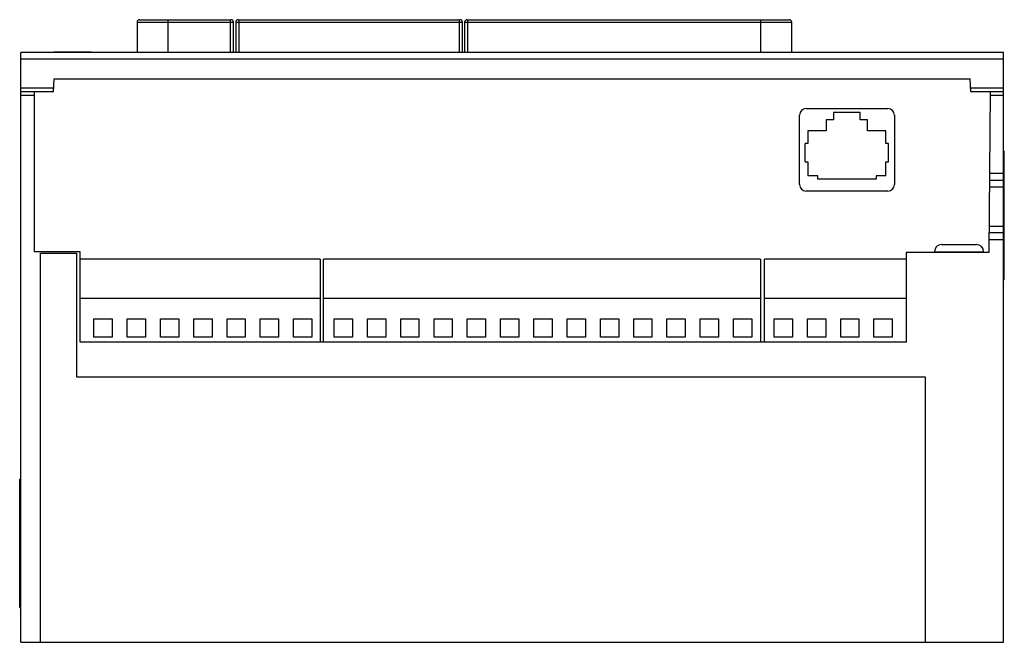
# Model space of a CAD drawing. Header units: millimetres. Extents: x 21 to 171, y 86 to 181.
import ezdxf

# ---------------------------------------------------------------- set-up
doc = ezdxf.new("R2010")
doc.units = ezdxf.units.MM
doc.header["$LTSCALE"] = 17.435926
doc.layers.get('0').update_dxf_attribs({"linetype": 'CONTINUOUS'})

msp = doc.modelspace()

# ---------------------------------------------------------------- linework, layer by layer
at = {"color": 7, "linetype": 'Continuous'}
for p, q in [((38.65, 180.35), (38.65, 175.75)), ((38.65, 180.35), (53.37, 180.35)), ((39.05, 180.75), (52.97, 180.75)), ((43.41, 175.75), (43.41, 180.75)), ((52.87, 180.75), (52.87, 175.75)), ((53.37, 175.75), (53.37, 180.35)), ((53.71, 180.35), (53.71, 175.75)), ((53.71, 180.35), (88.32, 180.35)), ((54.11, 180.75), (87.92, 180.75)), ((54.21, 175.75), (54.21, 180.75)), ((87.82, 180.75), (87.82, 175.75)), ((88.32, 175.75), (88.32, 180.35)), ((88.65, 180.35), (88.65, 175.75)), ((88.65, 180.35), (138.57, 180.35)), ((89.05, 180.75), (138.17, 180.75)), ((89.15, 175.75), (89.15, 180.75)), ((133.81, 180.75), (133.81, 175.75)), ((138.57, 175.75), (138.57, 180.35)), ((25.93, 175.85), (25.93, 175.75)), ((25.93, 175.85), (25.97, 175.85)), ((25.97, 175.85), (25.97, 175.75)), ((25.97, 175.85), (27.86, 175.85)), ((26.54, 175.75), (26.54, 175.85)), ((26.59, 175.85), (26.59, 175.75)), ((26.87, 175.75), (26.87, 175.85)), ((27.46, 175.85), (27.46, 175.75)), ((27.86, 175.85), (27.86, 175.75)), ((27.95, 175.85), (29.76, 175.85)), ((28.14, 175.85), (28.14, 175.75)), ((28.2, 175.85), (28.2, 175.75)), ((28.5, 175.85), (28.5, 175.75)), ((29.16, 175.85), (29.16, 175.75)), ((29.47, 175.85), (29.47, 175.75)), ((29.74, 175.85), (29.74, 175.75)), ((29.76, 175.85), (29.76, 175.75)), ((29.76, 175.85), (31.65, 175.85)), ((30.31, 175.75), (30.31, 175.85)), ((30.81, 175.85), (30.81, 175.75)), ((31, 175.85), (31, 175.75)), ((31.56, 175.75), (31.56, 175.85)), ((31.59, 175.75), (31.59, 175.85)), ((31.59, 175.75), (31.59, 175.85)), ((31.65, 175.85), (31.65, 175.75)), ((20.91, 85.75), (20.91, 175.75)), ((170.91, 175.75), (20.91, 175.75)), ((20.91, 174.8), (170.91, 174.8)), ((170.91, 85.75), (170.91, 175.75)), ((25.91, 169.75), (26.02, 171.75)), ((26.02, 171.75), (165.81, 171.75)), ((165.91, 169.75), (165.81, 171.75)), ((25.94, 170.28), (20.91, 170.28)), ((170.91, 170.28), (165.88, 170.28)), ((25.91, 169.75), (20.91, 169.75)), ((20.91, 169.25), (23.01, 169.25)), ((23.01, 145.35), (23.01, 169.75)), ((170.91, 169.75), (165.91, 169.75)), ((168.72, 145.25), (168.91, 169.75)), ((168.91, 169.25), (170.91, 169.25)), ((140.77, 167.19), (153.25, 167.19)), ((139.77, 155.61), (139.77, 166.19)), ((144.95, 165.45), (143.83, 165.45)), ((143.83, 165.45), (143.83, 163.78)), ((149.02, 166.6), (144.95, 166.6)), ((144.95, 166.6), (144.95, 165.45)), ((149.02, 165.45), (149.02, 166.6)), ((150.13, 165.45), (149.02, 165.45)), ((150.13, 163.78), (150.13, 165.45)), ((154.25, 166.19), (154.25, 155.61)), ((143.83, 163.78), (141.03, 163.78)), ((141.03, 163.78), (141.03, 161.85)), ((152.94, 163.78), (150.13, 163.78)), ((152.94, 161.85), (152.94, 163.78)), ((141.03, 161.85), (140.63, 161.85)), ((140.63, 159.05), (140.63, 161.85)), ((153.33, 161.85), (152.94, 161.85)), ((153.33, 159.05), (153.33, 161.85)), ((171.01, 160.7), (170.91, 160.7)), ((171.01, 141.1), (171.01, 160.7)), ((140.63, 159.05), (141.03, 159.05)), ((141.03, 159.05), (141.03, 156.95)), ((152.94, 159.05), (153.33, 159.05)), ((152.94, 156.95), (152.94, 159.05)), ((170.91, 158.2), (171.01, 158.2)), ((142.54, 156.95), (141.03, 156.95)), ((142.54, 156.4), (142.54, 156.95)), ((151.43, 156.4), (142.54, 156.4)), ((152.94, 156.95), (151.43, 156.95)), ((151.43, 156.95), (151.43, 156.4)), ((170.91, 157.26), (168.81, 157.26)), ((168.8, 155.26), (170.91, 155.26)), ((168.81, 156.26), (170.91, 156.26)), ((153.25, 154.61), (140.77, 154.61)), ((170.91, 149.21), (168.75, 149.21)), ((170.91, 148.21), (168.74, 148.21)), ((161.46, 146.45), (166.76, 146.45)), ((168.73, 147.23), (170.91, 147.23)), ((29.97, 145.35), (23.01, 145.35)), ((23.91, 85.75), (23.91, 145.15)), ((23.91, 145.15), (29.41, 145.15)), ((29.41, 145.15), (29.41, 126.25)), ((29.97, 131.53), (29.97, 145.35)), ((168.72, 145.25), (156.01, 145.25)), ((156.01, 145.25), (156.01, 131.53)), ((160.36, 145.35), (167.86, 145.35)), ((160.36, 145.35), (160.36, 145.25)), ((167.86, 145.35), (167.86, 145.25)), ((66.62, 144.23), (29.97, 144.23)), ((66.62, 144.23), (66.62, 131.53)), ((67.11, 131.53), (67.11, 144.23)), ((133.78, 144.23), (67.11, 144.23)), ((133.78, 144.23), (133.78, 131.53)), ((156.01, 144.23), (134.41, 144.23)), ((134.41, 131.53), (134.41, 144.23)), ((171.01, 143.6), (170.91, 143.6)), ((170.91, 141.1), (171.01, 141.1)), ((66.62, 138.23), (29.97, 138.23)), ((133.78, 138.23), (67.11, 138.23)), ((156.01, 138.23), (134.41, 138.23)), ((32.06, 132.29), (32.06, 135.09)), ((32.06, 135.09), (34.85, 135.09)), ((34.85, 135.09), (34.85, 132.29)), ((37.14, 132.29), (37.14, 135.09)), ((37.14, 135.09), (39.93, 135.09)), ((39.93, 135.09), (39.93, 132.29)), ((42.22, 132.29), (42.22, 135.09)), ((42.22, 135.09), (45.01, 135.09)), ((45.01, 135.09), (45.01, 132.29)), ((47.3, 132.29), (47.3, 135.09)), ((47.3, 135.09), (50.09, 135.09)), ((50.09, 135.09), (50.09, 132.29)), ((52.38, 132.29), (52.38, 135.09)), ((52.38, 135.09), (55.17, 135.09)), ((55.17, 135.09), (55.17, 132.29)), ((57.46, 132.29), (57.46, 135.09)), ((57.46, 135.09), (60.25, 135.09)), ((60.25, 135.09), (60.25, 132.29)), ((62.54, 132.29), (62.54, 135.09)), ((62.54, 135.09), (65.33, 135.09)), ((65.33, 135.09), (65.33, 132.29)), ((68.73, 132.29), (68.73, 135.09)), ((68.73, 135.09), (71.52, 135.09)), ((71.52, 135.09), (71.52, 132.29)), ((73.81, 132.29), (73.81, 135.09)), ((73.81, 135.09), (76.6, 135.09)), ((76.6, 135.09), (76.6, 132.29)), ((78.89, 132.29), (78.89, 135.09)), ((78.89, 135.09), (81.68, 135.09)), ((81.68, 135.09), (81.68, 132.29)), ((83.97, 132.29), (83.97, 135.09)), ((83.97, 135.09), (86.76, 135.09)), ((86.76, 135.09), (86.76, 132.29)), ((89.05, 132.29), (89.05, 135.09)), ((89.05, 135.09), (91.84, 135.09)), ((91.84, 135.09), (91.84, 132.29)), ((94.13, 132.29), (94.13, 135.09)), ((94.13, 135.09), (96.92, 135.09)), ((96.92, 135.09), (96.92, 132.29)), ((99.21, 132.29), (99.21, 135.09)), ((99.21, 135.09), (102, 135.09)), ((102, 135.09), (102, 132.29)), ((104.29, 135.09), (107.08, 135.09)), ((104.29, 132.29), (104.29, 135.09)), ((107.08, 135.09), (107.08, 132.29)), ((109.37, 135.09), (112.16, 135.09)), ((109.37, 132.29), (109.37, 135.09)), ((112.16, 135.09), (112.16, 132.29)), ((114.45, 135.09), (117.24, 135.09)), ((114.45, 132.29), (114.45, 135.09)), ((117.24, 135.09), (117.24, 132.29)), ((119.53, 135.09), (122.32, 135.09)), ((119.53, 132.29), (119.53, 135.09)), ((122.32, 135.09), (122.32, 132.29)), ((124.61, 135.09), (127.4, 135.09)), ((124.61, 132.29), (124.61, 135.09)), ((127.4, 135.09), (127.4, 132.29)), ((129.69, 135.09), (132.48, 135.09)), ((129.69, 132.29), (129.69, 135.09)), ((132.48, 135.09), (132.48, 132.29)), ((135.88, 135.09), (138.67, 135.09)), ((135.88, 132.29), (135.88, 135.09)), ((138.67, 135.09), (138.67, 132.29)), ((140.96, 135.09), (143.75, 135.09)), ((140.96, 132.29), (140.96, 135.09)), ((143.75, 135.09), (143.75, 132.29)), ((146.04, 135.09), (148.83, 135.09)), ((146.04, 132.29), (146.04, 135.09)), ((148.83, 135.09), (148.83, 132.29)), ((151.12, 135.09), (153.91, 135.09)), ((151.12, 132.29), (151.12, 135.09)), ((153.91, 135.09), (153.91, 132.29)), ((34.85, 132.29), (32.06, 132.29)), ((39.93, 132.29), (37.14, 132.29)), ((45.01, 132.29), (42.22, 132.29)), ((50.09, 132.29), (47.3, 132.29)), ((55.17, 132.29), (52.38, 132.29)), ((60.25, 132.29), (57.46, 132.29)), ((65.33, 132.29), (62.54, 132.29)), ((71.52, 132.29), (68.73, 132.29)), ((76.6, 132.29), (73.81, 132.29)), ((81.68, 132.29), (78.89, 132.29)), ((86.76, 132.29), (83.97, 132.29)), ((91.84, 132.29), (89.05, 132.29)), ((96.92, 132.29), (94.13, 132.29)), ((102, 132.29), (99.21, 132.29)), ((107.08, 132.29), (104.29, 132.29)), ((112.16, 132.29), (109.37, 132.29)), ((117.24, 132.29), (114.45, 132.29)), ((122.32, 132.29), (119.53, 132.29)), ((127.4, 132.29), (124.61, 132.29)), ((132.48, 132.29), (129.69, 132.29)), ((138.67, 132.29), (135.88, 132.29)), ((143.75, 132.29), (140.96, 132.29)), ((148.83, 132.29), (146.04, 132.29)), ((153.91, 132.29), (151.12, 132.29)), ((156.01, 131.53), (29.97, 131.53)), ((29.41, 126.25), (158.91, 126.25)), ((158.91, 126.25), (158.91, 85.75)), ((20.74, 91.05), (20.74, 110.65)), ((20.91, 110.65), (20.74, 110.65)), ((20.74, 108.15), (20.91, 108.15)), ((20.91, 93.55), (20.74, 93.55)), ((20.74, 91.05), (20.91, 91.05)), ((20.91, 85.75), (170.91, 85.75))]:
    msp.add_line(p, q, dxfattribs=at)
for centre, radius, start, end in [((39.05, 180.35), 0.4, 90, 180), ((52.97, 180.35), 0.4, 0.004, 89.996), ((54.11, 180.35), 0.4, 90.004, 179.996), ((87.92, 180.35), 0.4, 0.004, 89.996), ((89.05, 180.35), 0.4, 90.004, 179.996), ((138.17, 180.35), 0.4, 0, 90), ((161.46, 145.35), 1.1, 90, 180), ((166.76, 145.35), 1.1, 0, 90)]:
    msp.add_arc(centre, radius, start, end, dxfattribs=at)
for centre, major_axis, start_param, end_param in [((140.77, 166.19), (0.711, -0.711), 2.358627, 3.924558), ((153.25, 166.19), (0.711, 0.711), 5.50022, 7.06615), ((140.77, 155.61), (0.711, 0.711), 2.358627, 3.924558), ((153.25, 155.61), (-0.711, 0.711), 2.358627, 3.924558)]:
    msp.add_ellipse(centre, major_axis=major_axis, ratio=0.995146, start_param=start_param, end_param=end_param, dxfattribs=at)

doc.saveas('drawing.dxf')
